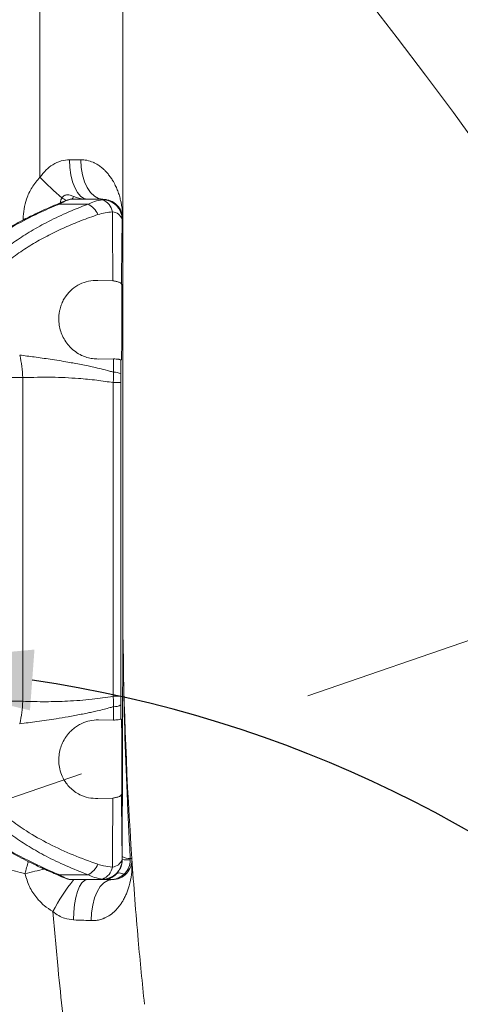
# Model space of a CAD drawing. Header units: millimetres. Extents: x 51337 to 61814, y -21781 to -12277.
# Tile 113 of 256: x 55266 to 55377, y -15138 to -14889. Entities that reach past the tile are written whole.
import ezdxf

# ---------------------------------------------------------------- set-up
doc = ezdxf.new("R2010")
doc.units = ezdxf.units.MM
doc.header["$LTSCALE"] = 0.3175
doc.linetypes.add('CENTER', pattern=[50.8, 31.75, -6.35, 6.35, -6.35])
for name, color, linetype, lineweight in [('1轮廓实线层', 7, 'Continuous', 18), ('7标注层', 4, 'Continuous', 13), ('cen', 2, 'CENTER', 18), ('sub', 1, 'Continuous', 18), ('粗实线', 7, 'Continuous', 18)]:
    doc.layers.add(name, color=color, linetype=linetype, lineweight=lineweight)
doc.styles.add('标准汉字', font='gbenor.shx', dxfattribs={"bigfont": 'gbcbig.shx'})
doc.dimstyles.new('M1：18.5', dxfattribs={"dimscale": 18.5, "dimtxt": 3.5, "dimasz": 2.5, "dimexe": 2, "dimexo": 0, "dimgap": 1.5, "dimtad": 1, "dimdec": 4, "dimdsep": 46, "dimtxsty": '标准汉字', "dimcen": 5, "dimdle": 5, "dimclrd": 1, "dimclre": 1, "dimclrt": 256, "dimadec": 4, "dimazin": 2, "dimtfac": 1, "dimtdec": 4, "dimtmove": 2, "dimatfit": 3, "dimfxl": 1, "dimfrac": 2, "dimtolj": 1, "dimarcsym": 0})

# ---------------------------------------------------------------- blocks, each defined once
blk = doc.blocks.new('*D8')
at = {"layer": '7标注层', "color": 1, "lineweight": -2, "ltscale": 30, "transparency": 16777216}
blk.add_arc((55222.94, -15367.21), 314.86, 303.4237, 81.5763, dxfattribs=at)
at = {"layer": '7标注层', "color": 1, "lineweight": 18, "transparency": 16777216}
for points in [[(55269.64, -15048.05), (55268.5, -15063.43), (55222.94, -15052.34)], [(55392.62, -15623.27), (55400.14, -15636.73), (55356.01, -15652.57)]]:
    blk.add_solid(points, dxfattribs=at)
at = {"layer": 'Defpoints', "color": 0, "lineweight": 18, "transparency": 16777216}
for p in [(55222.94, -14503.48), (55530.35, -15299.06), (55222.94, -15367.21), (55222.94, -15491.87), (55544.13, -16056)]:
    blk.add_point(p, dxfattribs=at)
at = {"layer": '7标注层', "transparency": 16777216, "insert": (55589.05, -15286.05), "char_height": 64.75, "attachment_point": 5, "rotation": 282.5, "style": '标准汉字'}
blk.add_mtext('\\A1;155%%d', dxfattribs=at)
blk = doc.blocks.new('*D9')
at = {"layer": '7标注层', "color": 1, "lineweight": -2, "ltscale": 30, "transparency": 16777216}
blk.add_arc((55409.45, -14407.21), 236.69, 285.2137, 348.7863, dxfattribs=at)
at = {"layer": '7标注层', "color": 1, "lineweight": 18, "transparency": 16777216}
for points in [[(55649.29, -14453.99), (55633.95, -14452.48), (55646.14, -14407.21)], [(55470.27, -14628), (55472.85, -14643.2), (55425.96, -14643.32)]]:
    blk.add_solid(points, dxfattribs=at)
at = {"layer": 'Defpoints', "color": 0, "lineweight": 18, "transparency": 16777216}
for p in [(55222.94, -14407.21), (56304.94, -14407.21), (55582.55, -14568.63), (55422.46, -14593.26), (55497.93, -15672.62)]:
    blk.add_point(p, dxfattribs=at)
at = {"layer": '7标注层', "transparency": 16777216, "insert": (55538.58, -14527.62), "char_height": 64.75, "attachment_point": 5, "rotation": 47, "style": '标准汉字'}
blk.add_mtext('\\A1;86%%d', dxfattribs=at)
blk = doc.blocks.new('*D21')
at = {"layer": '7标注层', "color": 1, "lineweight": -2, "ltscale": 30, "transparency": 16777216}
for p, q in [((53788.54, -14715.21), (57415.23, -14715.21)), ((57378.23, -15320.96), (57378.23, -14761.46)), ((57083.27, -15367.21), (57415.23, -15367.21))]:
    blk.add_line(p, q, dxfattribs=at)
at = {"layer": '7标注层', "color": 1, "lineweight": 18, "transparency": 16777216}
for points in [[(57385.94, -14761.46), (57370.53, -14761.46), (57378.23, -14715.21)], [(57370.53, -15320.96), (57385.94, -15320.96), (57378.23, -15367.21)]]:
    blk.add_solid(points, dxfattribs=at)
at = {"layer": 'Defpoints', "color": 0, "lineweight": 18, "transparency": 16777216}
for p in [(53788.54, -14715.21), (57378.23, -14715.21), (57083.27, -15367.21)]:
    blk.add_point(p, dxfattribs=at)
at = {"layer": '7标注层', "transparency": 16777216, "insert": (57318.11, -15041.21), "char_height": 64.75, "attachment_point": 5, "rotation": 90, "style": '标准汉字'}
blk.add_mtext('\\A1;652', dxfattribs=at)
blk = doc.blocks.new('*D22')
at = {"layer": '7标注层', "color": 1, "lineweight": -2, "ltscale": 30, "transparency": 16777216}
for p, q in [((55222.94, -13506.88), (57572.12, -13506.88)), ((57535.12, -13553.13), (57535.12, -15320.96)), ((57083.27, -15367.21), (57572.12, -15367.21))]:
    blk.add_line(p, q, dxfattribs=at)
at = {"layer": '7标注层', "color": 1, "lineweight": 18, "transparency": 16777216}
for points in [[(57542.83, -13553.13), (57527.41, -13553.13), (57535.12, -13506.88)], [(57527.41, -15320.96), (57542.83, -15320.96), (57535.12, -15367.21)]]:
    blk.add_solid(points, dxfattribs=at)
at = {"layer": 'Defpoints', "color": 0, "lineweight": 18, "transparency": 16777216}
for p in [(55222.94, -13506.88), (57083.27, -15367.21), (57535.12, -15367.21)]:
    blk.add_point(p, dxfattribs=at)
at = {"layer": '7标注层', "transparency": 16777216, "insert": (57474.99, -14437.04), "char_height": 64.75, "attachment_point": 5, "rotation": 90, "style": '标准汉字'}
blk.add_mtext('\\A1;1860.3', dxfattribs=at)

msp = doc.modelspace()

# ---------------------------------------------------------------- linework, layer by layer
at = {"layer": '1轮廓实线层', "ltscale": 30}
for p, q in [((55291.94446, -15033.08361), (55291.94446, -14939.20784)), ((55289.56207, -14980.56425), (55289.56207, -15059.85142)), ((55291.47125, -14980.56425), (55291.47125, -15059.85142))]:
    msp.add_line(p, q, dxfattribs=at)
for points in [[(55271.05329, -14864.20784), (55271.02617, -14900.30564), (55271.00336, -14928.66869)], [(55278.53269, -14924.21429), (55278.61795, -14926.16428), (55278.86934, -14928.03914), (55279.2772, -14929.76689), (55279.82588, -14931.28119), (55280.4943, -14932.52388), (55281.25681, -14933.44725), (55282.08412, -14934.01585), (55282.94446, -14934.20784)], [(55281.35622, -14924.2138), (55281.46417, -14926.16386), (55281.78256, -14928.0388), (55282.29917, -14929.76664), (55282.99416, -14931.28101), (55283.84084, -14932.52378), (55284.8067, -14933.4472), (55285.85466, -14934.01583), (55286.94446, -14934.20784)], [(55279.54194, -15116.395), (55279.59631, -15114.41782), (55279.78242, -15112.51107), (55280.09295, -15110.74978), (55280.51568, -15109.20325), (55281.03398, -15107.93234), (55281.62745, -15106.98705), (55282.27274, -15106.40458), (55282.94446, -15106.20784)], [(55284.01053, -15116.55722), (55284.07928, -15114.55769), (55284.35589, -15112.62443), (55284.82925, -15110.83504), (55285.48036, -15109.26139), (55286.28307, -15107.96666), (55287.20515, -15107.00283), (55288.20958, -15106.4086), (55289.25603, -15106.20784)], [(55287.59081, -15106.15168), (55287.34858, -15106.18227), (55286.8438, -15106.20784)]]:
    msp.add_lwpolyline(points, dxfattribs=at)
for centre, radius, start, end in [((55334.67947, -14865.83537), 89.45766, 224.6183105, 229.4963397), ((55280.5456, -14928.22658), 6.8875, 234.8163029, 245.5415232), ((55278.62174, -14933.37759), 0.89089, 291.261445, 352.2228868), ((55275.24073, -14936.07297), 0.49971, 66.267109, 110.5220715), ((55275.63833, -14935.95089), 0.54519, 68.6453223, 111.3360923), ((55280.60848, -14940.36642), 5.56513, 24.1708606, 62.210444), ((55286.81038, -14939.32979), 4.9983, 0.4530018, 90.0016463), ((55285.39562, -14938.0653), 3.9928, 9.6201899, 69.2497828), ((55286.84271, -14939.20707), 4.99938, 359.9912559, 80.9740261), ((55289.10025, -14940.26805), 2.87938, 19.8513036, 85.378127), ((55289.78339, -14981.39416), 3.47194, 60.8507934, 93.0430918), ((56291.94446, -15033.08361), 1000, 180, 180.57963259), ((56291.94446, -15033.08361), 1000, 180.60832865, 183.88679213), ((55289.78339, -15059.02151), 3.47194, 266.9569087, 299.1492063), ((55289.25603, -15101.20784), 5, 270, 3.8867921), ((55293.74544, -15097.19109), 3.7064, 238.6040551, 271.5052801), ((55353.64063, -15127.54208), 89.37446, 163.1423808, 165.1895352), ((55280.60848, -15100.04926), 5.56513, 297.7895558, 335.8291391), ((55286.81038, -15101.08588), 4.9983, 269.998356, 359.547003), ((55285.39562, -15102.35038), 3.99279, 290.7501326, 350.3798906), ((55289.10025, -15100.14762), 2.87938, 274.621859, 340.1487415), ((55293.67874, -15055.45254), 45.73384, 267.662636, 270.2124895), ((55353.78344, -15462.60921), 368.2288, 102.796816, 103.5938952), ((55275.24073, -15104.34271), 0.49971, 249.4774964, 293.7329082), ((55275.63833, -15104.46479), 0.54519, 248.6639075, 291.3546775), ((55286.84354, -15101.21022), 4.99764, 278.5994154, 316.3825106), ((55319.506, -15138.10544), 51.12593, 141.3983042, 152.2197673), ((55288.39638, -15110.72198), 4.62467, 79.2874029, 98.4888302)]:
    msp.add_arc(centre, radius, start, end, dxfattribs=at)
at = {"layer": 'cen', "ltscale": 30}
msp.add_line((54423.7272, -15374.8066), (55446.7783, -15022.54185), dxfattribs=at)
at = {"layer": 'sub', "color": 4, "ltscale": 30}
for centre, radius, start, end in [((55222.94446, -15367.20784), 1860.32904, 295, 195), ((54488.26107, -15564.55966), 1101.1533, 29.48708643, 106.7706544)]:
    msp.add_arc(centre, radius, start, end, dxfattribs=at)
at = {"layer": '粗实线', "ltscale": 30}
for p, q in [((55291.94446, -14864.22413), (55291.94446, -14939.20784)), ((55275.43968, -14935.44319), (55275.07434, -14935.60159)), ((55275.83685, -14935.44313), (55283.20309, -14935.44313)), ((55278.70335, -14934.20784), (55286.8438, -14934.20784)), ((55278.89195, -14934.20784), (55278.70335, -14934.20784)), ((55278.9448, -14934.20784), (55278.89195, -14934.20784)), ((55286.94446, -14934.20784), (55282.94446, -14934.20784)), ((55287.73685, -14934.28829), (55286.84091, -14934.21378)), ((55287.62702, -14934.2696), (55286.8438, -14934.20784)), ((55286.9436, -14934.20784), (55286.8438, -14934.20784)), ((55266.78476, -14939.21372), (55266.78483, -14939.44246)), ((55266.78476, -14939.21372), (55267.22913, -14939.21374)), ((55291.94446, -14939.20784), (55291.84208, -14939.20784)), ((55285.62396, -14954.7135), (55289.45309, -14954.8278)), ((55291.62139, -14955.70002), (55291.68123, -14955.75987)), ((55291.68123, -14955.75987), (55291.68123, -14971.22076)), ((55289.58513, -14974.537), (55285.79928, -14974.59754)), ((55291.61748, -14974.71956), (55291.48708, -14974.84995)), ((55260.48583, -14979.30212), (55266.66404, -14979.30212)), ((55266.66404, -15061.11355), (55266.66404, -14979.30212)), ((55291.47125, -14980.56425), (55289.56207, -14980.56425)), ((55291.47125, -15059.85142), (55289.56207, -15059.85142)), ((55260.48583, -15061.11355), (55266.66404, -15061.11355)), ((55285.79928, -15065.81813), (55289.58513, -15065.87868)), ((55291.48708, -15065.56572), (55291.61748, -15065.69611)), ((55291.68123, -15069.19492), (55291.68123, -15084.65581)), ((55289.45309, -15085.58787), (55285.62396, -15085.70218)), ((55291.68123, -15084.65581), (55291.62139, -15084.71565)), ((55291.81356, -15101.14834), (55291.81459, -15100.35482)), ((55293.8428, -15100.8962), (55294.24453, -15100.86891)), ((55293.8428, -15100.8962), (55293.84835, -15101.18607)), ((55275.07434, -15104.81408), (55275.43968, -15104.97249)), ((55275.83685, -15104.97254), (55283.20309, -15104.97254)), ((55278.70335, -15106.20784), (55286.8438, -15106.20784)), ((55278.70335, -15106.20784), (55278.89195, -15106.20784)), ((55278.89195, -15106.20784), (55278.9448, -15106.20784)), ((55278.9448, -15106.20784), (55279.55098, -15106.20784)), ((55286.81024, -15106.08418), (55286.83976, -15106.19296)), ((55286.83976, -15106.19296), (55286.8438, -15106.20784)), ((55286.84215, -15106.20176), (55287.73676, -15106.1274)), ((55286.8438, -15106.20784), (55286.94274, -15106.20784)), ((55286.99512, -15106.20784), (55286.94274, -15106.20784)), ((55289.25603, -15106.20784), (55286.99512, -15106.20784)), ((55289.25603, -15106.1779), (55289.25603, -15106.20784))]:
    msp.add_line(p, q, dxfattribs=at)
for points, knots in [([(55278.53269, -14924.21429), (55277.80521, -14924.2748), (55276.33676, -14924.39695), (55274.28479, -14925.38105), (55272.44901, -14926.80563), (55271.50856, -14928.01762), (55271.00336, -14928.66869)], [0, 0, 0, 0, 48112.738198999, 97117.756133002, 140029.579853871, 189836.666207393, 189836.666207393, 189836.666207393, 189836.666207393]), ([(55281.35622, -14924.2138), (55280.84404, -14924.2139), (55279.92938, -14924.21408), (55278.95947, -14924.21423), (55278.53269, -14924.21429)], [0, 0, 0, 0, 59980.780855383, 107112.733836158, 107112.733836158, 107112.733836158, 107112.733836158]), ([(55291.94446, -14939.20784), (55291.93846, -14938.82551), (55291.92592, -14938.0264), (55291.81736, -14936.77947), (55291.64288, -14935.58541), (55291.4033, -14934.43248), (55291.10349, -14933.30447), (55290.71118, -14932.14208), (55290.208, -14930.94007), (55289.65304, -14929.85757), (55289.03352, -14928.85731), (55288.42038, -14928.0157), (55287.79533, -14927.2876), (55287.15547, -14926.64672), (55286.45983, -14926.05034), (55285.75511, -14925.55373), (55285.06725, -14925.15427), (55284.17601, -14924.72693), (55282.9618, -14924.31235), (55281.86627, -14924.24511), (55281.35622, -14924.2138)], [0, 0, 0, 0, 45333.872946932, 94752.994626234, 148251.734917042, 188146.908407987, 234127.690323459, 286148.608530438, 332726.031148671, 387392.745186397, 428595.699615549, 469898.662308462, 508070.124455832, 539033.991514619, 573278.968765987, 611662.381614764, 635171.912947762, 660714.809059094, 718930.44779703, 769645.865271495, 769645.865271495, 769645.865271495, 769645.865271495]), ([(55271.00336, -14928.66869), (55270.30675, -14929.48856), (55268.90689, -14931.13614), (55267.64081, -14933.90913), (55266.9085, -14936.63045), (55266.82603, -14938.35206), (55266.78476, -14939.21372)], [0, 0, 0, 0, 52588.879624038, 105679.485353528, 147680.217428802, 189763.685788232, 189763.685788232, 189763.685788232, 189763.685788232]), ([(55276.24493, -14935.08877), (55276.2334, -14934.94755), (55276.21442, -14934.71517), (55276.33674, -14934.28443), (55276.48277, -14934.02392), (55276.57702, -14933.85579)], [0, 0, 0, 0, 53709.14624109, 88381.63674039, 151490.595518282, 151490.595518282, 151490.595518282, 151490.595518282]), ([(55276.57702, -14933.85579), (55276.67104, -14933.73008), (55276.85946, -14933.47817), (55277.18836, -14933.27616), (55277.55875, -14933.13625), (55278.04997, -14933.06662), (55278.79362, -14933.19193), (55279.24188, -14933.38504), (55279.50444, -14933.49814)], [0, 0, 0, 0, 36794.216976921, 73734.868599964, 85873.176915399, 128147.838620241, 188012.537576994, 272657.785344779, 272657.785344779, 272657.785344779, 272657.785344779]), ([(55279.50444, -14933.49814), (55279.93544, -14933.67187), (55280.80556, -14934.02261), (55281.95678, -14934.18365), (55282.70504, -14934.20772), (55282.9389, -14934.20783), (55282.94444, -14934.20784)], [0, 0, 0, 0, 76720.096515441, 154884.087315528, 189084.550644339, 189914.143223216, 189914.143223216, 189914.143223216, 189914.143223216]), ([(55275.06536, -14935.60504), (55274.18018, -14935.97846), (55272.57454, -14936.6558), (55270.43057, -14937.63981), (55268.65186, -14938.49442), (55266.88706, -14939.37911), (55264.80546, -14940.47224), (55262.20839, -14941.91834), (55259.11698, -14943.76882), (55255.53739, -14946.07768), (55253.03689, -14947.89696), (55251.70098, -14948.86892)], [0, 0, 0, 0, 43799.292025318, 79447.378280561, 106942.351544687, 132988.367946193, 168392.461246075, 212416.513363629, 265611.206133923, 327981.417752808, 399526.643711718, 399526.643711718, 399526.643711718, 399526.643711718]), ([(55275.44186, -14935.61551), (55273.30965, -14936.55153), (55269.16558, -14938.37074), (55263.19688, -14941.59912), (55257.5897, -14945.03395), (55254.03302, -14947.62431), (55252.29808, -14948.88788)], [0, 0, 0, 0, 50712.533542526, 98562.946949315, 145243.527272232, 189700.051902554, 189700.051902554, 189700.051902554, 189700.051902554]), ([(55253.72331, -14955.16022), (55254.43533, -14954.28481), (55255.87898, -14952.50989), (55258.38503, -14949.97242), (55261.22665, -14947.46711), (55264.55383, -14944.94336), (55268.34667, -14942.46152), (55272.74928, -14939.99171), (55277.71592, -14937.58982), (55281.33159, -14936.1753), (55283.20309, -14935.44313)], [0, 0, 0, 0, 33459.945882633, 67841.396415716, 106197.704411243, 146381.693177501, 192204.48946635, 240867.264768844, 295956.875291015, 355068.256038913, 355068.256038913, 355068.256038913, 355068.256038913]), ([(55278.6477, -14934.20944), (55278.30836, -14934.28433), (55277.63913, -14934.43201), (55276.16609, -14935.10923), (55275.43997, -14935.44306)], [0, 0, 0, 0, 54306.371341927, 107100.552622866, 107100.552622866, 107100.552622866, 107100.552622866]), ([(55275.83685, -14935.44313), (55275.76438, -14935.47579), (55275.63528, -14935.53399), (55275.50084, -14935.59065), (55275.44186, -14935.61551)], [0, 0, 0, 0, 60109.703586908, 107094.75479463, 107094.75479463, 107094.75479463, 107094.75479463]), ([(55278.70335, -14934.20784), (55278.44021, -14934.27341), (55277.88673, -14934.41133), (55276.54216, -14935.08812), (55275.83685, -14935.44313)], [0, 0, 0, 0, 50920.56904269, 107102.564656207, 107102.564656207, 107102.564656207, 107102.564656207]), ([(55282.94447, -14934.20784), (55282.93673, -14934.20784), (55282.68744, -14934.20784), (55281.34181, -14934.20784), (55280.02441, -14934.20784), (55278.9448, -14934.20784)], [0, 0, 0, 0, 872.165403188, 28068.31133111, 151536.165799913, 151536.165799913, 151536.165799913, 151536.165799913]), ([(55283.20309, -14935.44313), (55283.73932, -14935.19391), (55284.87869, -14934.66439), (55286.14167, -14934.44672), (55286.81024, -14934.33149)], [0, 0, 0, 0, 50425.808120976, 107141.715928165, 107141.715928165, 107141.715928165, 107141.715928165]), ([(55286.8438, -14934.20784), (55286.83751, -14934.21432), (55286.82629, -14934.2259), (55286.81515, -14934.29922), (55286.81024, -14934.33149)], [0, 0, 0, 0, 59997.490635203, 107156.514008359, 107156.514008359, 107156.514008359, 107156.514008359]), ([(55256.03884, -14956.62263), (55256.98979, -14955.51205), (55258.89252, -14953.28995), (55262.16673, -14950.37417), (55265.67457, -14947.72919), (55269.39907, -14945.35755), (55273.28913, -14943.22371), (55277.31589, -14941.31102), (55281.44682, -14939.58484), (55284.27249, -14938.58685), (55285.68571, -14938.08772)], [0, 0, 0, 0, 44235.901788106, 88510.109901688, 132836.266840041, 177214.968298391, 221640.697492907, 266105.005398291, 310602.323907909, 355123.63355966, 355123.63355966, 355123.63355966, 355123.63355966]), ([(55285.68571, -14938.08772), (55286.29313, -14937.91208), (55287.46919, -14937.572), (55288.72505, -14937.45474), (55289.33227, -14937.39803)], [0, 0, 0, 0, 55345.093369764, 107156.253432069, 107156.253432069, 107156.253432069, 107156.253432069]), ([(55289.33227, -14937.39803), (55289.35031, -14940.33292), (55289.3854, -14946.03971), (55289.43096, -14951.95475), (55289.45309, -14954.8278)], [0, 0, 0, 0, 55101.23007265, 107142.406129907, 107142.406129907, 107142.406129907, 107142.406129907]), ([(55291.80853, -14939.29027), (55291.78727, -14940.96047), (55291.74646, -14944.16611), (55291.68277, -14949.61892), (55291.64403, -14953.45612), (55291.62139, -14955.70002)], [0, 0, 0, 0, 47160.704925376, 90516.481186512, 151576.002142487, 151576.002142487, 151576.002142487, 151576.002142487]), ([(55291.84208, -14939.20784), (55291.8358, -14939.21216), (55291.82458, -14939.21988), (55291.81343, -14939.26876), (55291.80853, -14939.29027)], [0, 0, 0, 0, 60010.693594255, 107185.189485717, 107185.189485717, 107185.189485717, 107185.189485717]), ([(55285.79928, -14974.59754), (55285.30481, -14974.5841), (55284.33937, -14974.55786), (55282.91277, -14974.23367), (55281.44914, -14973.67053), (55279.98104, -14972.81037), (55278.63085, -14971.62351), (55277.53319, -14970.26962), (55276.70967, -14968.80623), (55276.1255, -14967.24208), (55275.80153, -14965.58753), (55275.75292, -14964.1815), (55275.85993, -14963.04989), (55276.04227, -14962.04774), (55276.37327, -14960.92386), (55276.91396, -14959.72224), (55277.79088, -14958.32762), (55279.14155, -14956.85843), (55281.06488, -14955.62179), (55283.2471, -14954.80762), (55284.82931, -14954.74496), (55285.62396, -14954.7135)], [0, 0, 0, 0, 42311.35913888, 82613.567292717, 121605.190684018, 169218.586286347, 214245.290106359, 253189.884311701, 290988.144684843, 327522.17152053, 364414.104095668, 404528.638388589, 425171.941530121, 446535.446355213, 479954.952153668, 514507.120760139, 550820.06459493, 614740.763497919, 682158.61913531, 747565.742855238, 813560.304993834, 813560.304993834, 813560.304993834, 813560.304993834]), ([(55289.45309, -14954.8278), (55289.74363, -14954.87782), (55290.36283, -14954.98441), (55290.98264, -14955.18042), (55291.48061, -14955.41892), (55291.56692, -14955.59126), (55291.62139, -14955.70002)], [0, 0, 0, 0, 44423.134112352, 94674.285889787, 129851.241235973, 190016.252753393, 190016.252753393, 190016.252753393, 190016.252753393]), ([(55291.68123, -14971.22076), (55291.68042, -14971.72517), (55291.67891, -14972.66832), (55291.66266, -14973.81704), (55291.64433, -14974.43329), (55291.62904, -14974.67838), (55291.62132, -14974.70588), (55291.61748, -14974.71956)], [0, 0, 0, 0, 75172.258152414, 140557.456294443, 190157.264650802, 212425.222909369, 234451.816621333, 234451.816621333, 234451.816621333, 234451.816621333]), ([(55266.66404, -14979.30212), (55266.62663, -14978.35329), (55266.55076, -14976.42906), (55266.1219, -14974.55278), (55265.90451, -14973.6017)], [0, 0, 0, 0, 52785.916045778, 107049.478665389, 107049.478665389, 107049.478665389, 107049.478665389]), ([(55265.90451, -14973.6017), (55267.12476, -14973.75764), (55269.69748, -14974.08641), (55273.76189, -14974.66214), (55277.14092, -14975.2035), (55279.73969, -14975.67163), (55281.43379, -14975.99633), (55283.06793, -14976.33056), (55284.76024, -14976.69716), (55286.56602, -14977.1205), (55288.22751, -14977.54129), (55289.2639, -14977.83283), (55289.59908, -14977.92712)], [0, 0, 0, 0, 66786.547060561, 140809.369351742, 223808.320269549, 253642.234512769, 285044.45314676, 318022.612984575, 344728.754698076, 379582.316319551, 419187.087643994, 438118.284430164, 438118.284430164, 438118.284430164, 438118.284430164]), ([(55289.58513, -14974.537), (55289.58798, -14975.16737), (55289.59308, -14976.29542), (55289.59724, -14977.42761), (55289.59908, -14977.92712)], [0, 0, 0, 0, 59890.78770724, 107175.360956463, 107175.360956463, 107175.360956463, 107175.360956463]), ([(55291.48708, -14974.84995), (55291.43366, -14974.80798), (55291.36402, -14974.75328), (55291.09365, -14974.69808), (55290.83036, -14974.65323), (55290.38793, -14974.59531), (55289.84181, -14974.55564), (55289.58513, -14974.537)], [0, 0, 0, 0, 79928.324331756, 104176.855200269, 117337.024008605, 179412.317871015, 234460.103989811, 234460.103989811, 234460.103989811, 234460.103989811]), ([(55291.48708, -14974.84995), (55291.48446, -14975.50666), (55291.4798, -14976.67486), (55291.47613, -14977.84819), (55291.47453, -14978.36193)], [0, 0, 0, 0, 60254.778756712, 107185.608268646, 107185.608268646, 107185.608268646, 107185.608268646]), ([(55289.59908, -14977.92712), (55289.59342, -14978.41664), (55289.58327, -14979.29357), (55289.56857, -14980.1749), (55289.56207, -14980.56425)], [0, 0, 0, 0, 59828.856784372, 107177.430238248, 107177.430238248, 107177.430238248, 107177.430238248]), ([(55291.47453, -14978.36193), (55291.47348, -14978.77066), (55291.47159, -14979.50315), (55291.47135, -14980.239), (55291.47125, -14980.56425)], [0, 0, 0, 0, 59810.898825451, 107188.70798301, 107188.70798301, 107188.70798301, 107188.70798301]), ([(55266.66404, -14979.30212), (55269.12999, -14979.23868), (55273.83024, -14979.11777), (55280.08011, -14979.4208), (55285.24994, -14979.89478), (55288.17607, -14980.34907), (55289.56207, -14980.56425)], [0, 0, 0, 0, 61215.657680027, 116680.61373782, 155191.57644257, 189848.744818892, 189848.744818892, 189848.744818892, 189848.744818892]), ([(55291.81459, -15100.35482), (55291.83515, -15092.39318), (55291.86825, -15079.57925), (55291.91583, -15061.92332), (55291.94816, -15051.71876), (55291.97186, -15046.07238), (55291.97701, -15045.03859), (55291.98083, -15044.38829), (55291.98385, -15043.96194), (55291.9863, -15043.67947), (55291.98846, -15043.48009), (55291.9904, -15043.34331), (55291.99225, -15043.25596), (55291.99372, -15043.21455), (55291.99483, -15043.20004), (55291.99543, -15043.19996), (55291.99563, -15043.19993)], [0, 0, 0, 0, 251029.656432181, 404022.149818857, 556970.124975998, 573442.85565238, 583446.340758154, 589984.137644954, 594351.503733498, 597301.111600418, 599313.459611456, 601117.887795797, 602163.097480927, 602809.407647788, 603290.373764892, 603528.757580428, 603528.757580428, 603528.757580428, 603528.757580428]), ([(55291.99563, -15043.19993), (55291.9961, -15043.24602), (55291.99712, -15043.34635), (55291.99867, -15043.49657), (55291.99993, -15043.6171), (55292.00063, -15043.68233), (55292.00082, -15043.70075)], [0, 0, 0, 0, 53399.545003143, 116239.203708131, 169228.926049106, 190074.014966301, 190074.014966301, 190074.014966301, 190074.014966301]), ([(55292.00082, -15043.70075), (55292.00007, -15043.63066), (55291.99895, -15043.52553), (55291.99756, -15043.40319), (55291.99677, -15043.34244), (55291.99636, -15043.31464), (55291.99612, -15043.30428), (55291.99603, -15043.30235), (55291.99599, -15043.30186), (55291.99596, -15043.30192), (55291.99592, -15043.30264), (55291.99588, -15043.30517), (55291.99582, -15043.31765), (55291.99597, -15043.37193), (55291.99722, -15043.59217), (55292.0038, -15044.47723), (55292.03602, -15048.01722), (55292.23069, -15062.1844), (55292.7698, -15080.49102), (55293.58974, -15096.08379), (55293.8428, -15100.8962)], [0, 0, 0, 0, 2796.451555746, 4194.82020473, 4894.254300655, 5244.863333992, 5333.119065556, 5353.72448408, 5371.120573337, 5388.638042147, 5407.413222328, 5438.464234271, 5531.973265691, 5956.103374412, 7638.41616144, 14355.197150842, 41210.760828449, 148622.876719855, 578300.790942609, 770111.484513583, 770111.484513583, 770111.484513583, 770111.484513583]), ([(55289.56207, -15059.85142), (55287.77049, -15060.12129), (55283.92477, -15060.70058), (55278.23487, -15061.10279), (55272.39134, -15061.28216), (55268.61589, -15061.17101), (55266.66404, -15061.11355)], [0, 0, 0, 0, 44791.509512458, 96147.413378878, 141437.825749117, 189913.07809774, 189913.07809774, 189913.07809774, 189913.07809774]), ([(55289.56207, -15059.85142), (55289.57023, -15060.34649), (55289.58475, -15061.22786), (55289.59471, -15062.10438), (55289.59908, -15062.48855)], [0, 0, 0, 0, 60214.119222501, 107198.456001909, 107198.456001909, 107198.456001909, 107198.456001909]), ([(55291.47125, -15059.85142), (55291.47142, -15060.26501), (55291.47172, -15061.00094), (55291.47367, -15061.73307), (55291.47453, -15062.05374)], [0, 0, 0, 0, 60252.135030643, 107209.648210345, 107209.648210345, 107209.648210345, 107209.648210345]), ([(55265.90451, -15066.81398), (55266.1219, -15065.86289), (55266.55076, -15063.98661), (55266.62663, -15062.06238), (55266.66404, -15061.11355)], [0, 0, 0, 0, 54274.855382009, 107071.24953339, 107071.24953339, 107071.24953339, 107071.24953339]), ([(55289.59908, -15062.48855), (55289.33158, -15062.56344), (55288.5687, -15062.777), (55287.21104, -15063.13343), (55285.65235, -15063.51287), (55284.19073, -15063.8431), (55282.83263, -15064.13318), (55280.85704, -15064.53574), (55278.27087, -15065.01764), (55274.5424, -15065.6344), (55270.45368, -15066.23065), (55267.35636, -15066.62781), (55265.90451, -15066.81398)], [0, 0, 0, 0, 15117.774054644, 43115.379334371, 76480.712645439, 102635.800410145, 124947.438238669, 152362.399805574, 212817.934409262, 268738.564364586, 358887.604554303, 438429.522021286, 438429.522021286, 438429.522021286, 438429.522021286]), ([(55289.59908, -15062.48855), (55289.59672, -15063.12382), (55289.59252, -15064.25588), (55289.58739, -15065.38373), (55289.58513, -15065.87868)], [0, 0, 0, 0, 60155.296271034, 107197.93492664, 107197.93492664, 107197.93492664, 107197.93492664]), ([(55291.47453, -15062.05374), (55291.4766, -15062.70828), (55291.4803, -15063.88145), (55291.485, -15065.0494), (55291.48708, -15065.56572)], [0, 0, 0, 0, 59813.895640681, 107208.053739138, 107208.053739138, 107208.053739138, 107208.053739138]), ([(55285.62396, -15085.70218), (55284.82911, -15085.67079), (55283.24611, -15085.60828), (55281.30392, -15084.88143), (55279.76487, -15083.972), (55278.59395, -15082.97616), (55277.51866, -15081.70996), (55276.60412, -15080.1535), (55276.00166, -15078.35237), (55275.74276, -15076.55266), (55275.8004, -15074.83544), (55276.12508, -15073.173), (55276.7129, -15071.60148), (55277.39808, -15070.38755), (55278.0595, -15069.49658), (55278.70147, -15068.76545), (55279.50858, -15068.01188), (55280.50313, -15067.29206), (55281.86449, -15066.55143), (55283.65082, -15065.91966), (55285.06851, -15065.85267), (55285.79928, -15065.81813)], [0, 0, 0, 0, 66027.905710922, 131498.897851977, 176948.718498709, 220502.57048255, 262906.10227084, 316413.565411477, 366749.148856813, 408785.540058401, 449019.720373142, 486098.676036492, 522863.652236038, 560810.736308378, 580126.383016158, 600020.177298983, 629849.994917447, 660545.330378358, 692717.967575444, 751345.260485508, 813713.500882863, 813713.500882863, 813713.500882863, 813713.500882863]), ([(55289.58513, -15065.87868), (55290.0114, -15065.84622), (55290.73016, -15065.79149), (55291.34215, -15065.67711), (55291.43666, -15065.60447), (55291.48708, -15065.56572)], [0, 0, 0, 0, 61367.735547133, 103477.543700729, 151638.364127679, 151638.364127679, 151638.364127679, 151638.364127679]), ([(55291.61748, -15065.69611), (55291.62131, -15065.70979), (55291.62903, -15065.7373), (55291.64432, -15065.98248), (55291.66265, -15066.59839), (55291.67891, -15067.74715), (55291.68042, -15068.69034), (55291.68123, -15069.19492)], [0, 0, 0, 0, 22019.571271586, 44289.328104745, 93915.528356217, 159297.614875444, 234512.290779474, 234512.290779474, 234512.290779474, 234512.290779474]), ([(55283.20309, -15104.97254), (55281.32905, -15104.23931), (55277.70831, -15102.82265), (55272.73905, -15100.41878), (55268.33913, -15097.94877), (55264.18527, -15095.2332), (55260.28471, -15092.19627), (55256.68965, -15088.84449), (55254.68687, -15086.42129), (55253.72331, -15085.25545)], [0, 0, 0, 0, 52831.556748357, 102073.881945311, 145446.677792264, 186277.039324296, 233665.478437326, 276853.140056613, 316897.249616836, 316897.249616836, 316897.249616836, 316897.249616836]), ([(55285.68571, -15102.32795), (55283.58042, -15101.57064), (55279.37202, -15100.05679), (55273.31968, -15097.25859), (55267.96085, -15094.2391), (55263.34538, -15091.0053), (55259.40985, -15087.68349), (55257.16208, -15085.08936), (55256.03884, -15083.79305)], [0, 0, 0, 0, 51026.840512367, 102001.070715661, 152905.652375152, 192846.785546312, 232730.525299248, 272568.515617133, 272568.515617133, 272568.515617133, 272568.515617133]), ([(55289.45309, -15085.58787), (55289.43096, -15088.46092), (55289.3854, -15094.37596), (55289.35031, -15100.08275), (55289.33227, -15103.01764)], [0, 0, 0, 0, 52059.774744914, 107180.871290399, 107180.871290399, 107180.871290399, 107180.871290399]), ([(55291.62139, -15084.71565), (55291.55162, -15084.84409), (55291.46358, -15085.00618), (55291.14129, -15085.15749), (55291.04879, -15085.19532), (55291.02394, -15085.20507), (55291.01721, -15085.20769), (55291.01519, -15085.20848), (55290.81626, -15085.2871), (55290.36169, -15085.43185), (55289.74305, -15085.53808), (55289.45309, -15085.58787)], [0, 0, 0, 0, 148188.878475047, 187015.87522009, 197043.571545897, 199697.799023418, 200434.563700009, 200655.336186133, 200777.698122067, 306757.989730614, 400250.528101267, 400250.528101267, 400250.528101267, 400250.528101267]), ([(55291.62139, -15084.71565), (55291.63524, -15086.11103), (55291.66418, -15089.02719), (55291.72524, -15094.52389), (55291.77613, -15098.55729), (55291.80853, -15101.1254)], [0, 0, 0, 0, 37905.917791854, 79218.204068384, 151623.296839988, 151623.296839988, 151623.296839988, 151623.296839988]), ([(55222.94446, -15092.5112), (55227.08616, -15093.65008), (55235.36964, -15095.92786), (55250.15125, -15099.99398), (55260.75526, -15102.91246), (55267.23548, -15104.69597)], [0, 0, 0, 0, 42326.676460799, 84654.051378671, 151168.29476609, 151168.29476609, 151168.29476609, 151168.29476609]), ([(55251.70098, -15091.54675), (55252.84821, -15092.38486), (55254.95149, -15093.92141), (55257.88024, -15095.85438), (55260.25486, -15097.33193), (55262.21921, -15098.49117), (55264.13563, -15099.57411), (55266.2427, -15100.70759), (55268.75304, -15101.97919), (55271.70285, -15103.38188), (55273.87483, -15104.30477), (55275.06536, -15104.81063)], [0, 0, 0, 0, 61501.681604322, 112755.027554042, 153760.4703143, 184880.431781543, 213936.437767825, 251833.481344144, 291968.106029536, 340560.88279435, 399505.767130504, 399505.767130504, 399505.767130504, 399505.767130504]), ([(55252.29808, -15091.52779), (55254.63819, -15093.20644), (55259.44285, -15096.65301), (55267.17878, -15101.10188), (55272.63121, -15103.54221), (55275.44186, -15104.80016)], [0, 0, 0, 0, 47695.016337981, 97926.525837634, 151368.733183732, 151368.733183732, 151368.733183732, 151368.733183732]), ([(55284.01052, -15116.55722), (55284.33647, -15116.55614), (55285.04012, -15116.55381), (55286.11214, -15116.36215), (55286.92262, -15116.09914), (55287.47721, -15115.85711), (55287.78417, -15115.7086), (55288.11807, -15115.52899), (55288.47553, -15115.31488), (55289.15646, -15114.85941), (55289.78365, -15114.33093), (55290.27728, -15113.82644), (55290.41869, -15113.67397), (55290.46435, -15113.62392), (55290.48107, -15113.60551), (55290.48689, -15113.59909), (55290.48915, -15113.59659), (55290.49009, -15113.59555), (55290.49049, -15113.59511), (55290.49067, -15113.59492), (55290.49074, -15113.59483), (55290.49078, -15113.5948), (55290.49079, -15113.59478), (55290.68547, -15113.37986), (55291.06226, -15112.92981), (55291.58084, -15112.20928), (55292.08352, -15111.39809), (55292.55508, -15110.5005), (55292.98299, -15109.52398), (55293.5729, -15107.90974), (55294.0798, -15105.73357), (55294.33327, -15103.15468), (55294.27221, -15101.58207), (55294.24453, -15100.86891)], [0, 0, 0, 0, 45383.343533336, 97971.791481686, 157865.962433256, 173333.63736001, 190936.297195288, 210677.483041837, 232563.792272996, 256605.589140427, 340928.57261436, 364899.871622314, 372306.068873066, 375117.157974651, 376049.864152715, 376401.351147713, 376544.600559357, 376605.422233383, 376631.756281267, 376643.260499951, 376648.306333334, 376650.523397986, 376651.498305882, 376652.264047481, 424432.851484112, 473734.049375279, 524564.632614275, 584389.300432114, 644452.731730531, 704720.934682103, 876458.282659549, 1023682.024083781, 1145847.392439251, 1145847.392439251, 1145847.392439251, 1145847.392439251]), ([(55294.24453, -15100.86891), (55294.7485, -15107.75854), (55295.64814, -15120.05728), (55296.88852, -15132.32559), (55297.43405, -15137.72132)], [0, 0, 0, 0, 60044.191458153, 107185.378960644, 107185.378960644, 107185.378960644, 107185.378960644]), ([(55289.33227, -15103.01764), (55288.57602, -15102.9427), (55287.32132, -15102.81836), (55286.15075, -15102.46739), (55285.68571, -15102.32795)], [0, 0, 0, 0, 64610.524248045, 107197.641549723, 107197.641549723, 107197.641549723, 107197.641549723]), ([(55290.46167, -15104.65777), (55290.79297, -15104.22757), (55291.4534, -15103.36999), (55291.7877, -15102.07282), (55291.80848, -15101.33001), (55291.81356, -15101.14834)], [0, 0, 0, 0, 65506.157765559, 130582.833942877, 151652.622321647, 151652.622321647, 151652.622321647, 151652.622321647]), ([(55291.80853, -15101.1254), (55291.80947, -15101.12993), (55291.81114, -15101.13802), (55291.81282, -15101.14519), (55291.81356, -15101.14834)], [0, 0, 0, 0, 60059.64707922, 107226.840245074, 107226.840245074, 107226.840245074, 107226.840245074]), ([(55293.84835, -15101.18607), (55293.8415, -15101.38131), (55293.81368, -15102.17374), (55293.41207, -15103.54416), (55292.62886, -15104.43251), (55292.243, -15104.87017)], [0, 0, 0, 0, 21577.119019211, 87577.753408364, 151669.080826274, 151669.080826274, 151669.080826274, 151669.080826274]), ([(55267.23548, -15104.69597), (55267.57159, -15105.80641), (55268.24088, -15108.01757), (55270.02234, -15110.70655), (55272.04701, -15112.82651), (55273.53275, -15113.79448), (55274.27275, -15114.2766)], [0, 0, 0, 0, 53783.24707807, 107095.997799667, 148635.563817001, 189856.148844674, 189856.148844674, 189856.148844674, 189856.148844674]), ([(55275.43997, -15104.97261), (55276.16603, -15105.30641), (55277.63907, -15105.98363), (55278.30831, -15106.13133), (55278.64769, -15106.20623)], [0, 0, 0, 0, 52809.073154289, 107141.489622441, 107141.489622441, 107141.489622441, 107141.489622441]), ([(55275.44186, -15104.80016), (55275.51685, -15104.83186), (55275.65109, -15104.88859), (55275.77997, -15104.94684), (55275.83685, -15104.97254)], [0, 0, 0, 0, 59860.708326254, 107137.860803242, 107137.860803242, 107137.860803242, 107137.860803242]), ([(55275.83685, -15104.97254), (55276.54237, -15105.32767), (55277.88691, -15106.00444), (55278.44033, -15106.14231), (55278.70335, -15106.20784)], [0, 0, 0, 0, 56221.813247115, 107143.265768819, 107143.265768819, 107143.265768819, 107143.265768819]), ([(55286.81024, -15106.08418), (55286.14166, -15105.96896), (55284.87866, -15105.75129), (55283.73931, -15105.22176), (55283.20309, -15104.97254)], [0, 0, 0, 0, 56740.131202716, 107185.929899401, 107185.929899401, 107185.929899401, 107185.929899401]), ([(55292.243, -15104.87017), (55291.84481, -15105.1782), (55291.03293, -15105.80628), (55289.92411, -15106.11263), (55289.34813, -15106.1689), (55289.25603, -15106.1779)], [0, 0, 0, 0, 67798.445461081, 138237.380147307, 151645.686969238, 151645.686969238, 151645.686969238, 151645.686969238]), ([(55292.243, -15104.87017), (55291.83388, -15104.71461), (55291.01563, -15104.40348), (55290.6463, -15104.57303), (55290.46164, -15104.6578)], [0, 0, 0, 0, 53611.051650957, 107222.01387664, 107222.01387664, 107222.01387664, 107222.01387664]), ([(55279.55098, -15106.20784), (55279.81214, -15106.20784), (55280.34348, -15106.20784), (55281.26047, -15106.20784), (55282.12956, -15106.20784), (55282.73563, -15106.20784), (55282.9387, -15106.20784), (55282.94445, -15106.20784)], [0, 0, 0, 0, 57801.127848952, 117599.383834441, 195804.12116477, 233309.498664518, 234402.484503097, 234402.484503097, 234402.484503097, 234402.484503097]), ([(55282.94446, -15106.20784), (55284.03574, -15106.20784), (55286.2181, -15106.20784), (55288.24345, -15106.20784), (55289.25603, -15106.20784)], [0, 0, 0, 0, 53599.296683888, 107187.95982909, 107187.95982909, 107187.95982909, 107187.95982909]), ([(55289.25603, -15106.1779), (55288.51068, -15106.19276), (55287.75708, -15106.20778), (55287.00337, -15106.20784), (55286.99512, -15106.20784)], [0, 0, 0, 0, 106025.632710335, 107200.250942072, 107200.250942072, 107200.250942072, 107200.250942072]), ([(55274.27275, -15114.2766), (55274.76113, -15114.63655), (55275.69104, -15115.32192), (55277.47603, -15116.13758), (55278.7711, -15116.29895), (55279.54194, -15116.395)], [0, 0, 0, 0, 46864.689546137, 89234.155276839, 151535.56556824, 151535.56556824, 151535.56556824, 151535.56556824]), ([(55274.27275, -15114.2766), (55274.69696, -15119.12192), (55275.45446, -15127.77405), (55276.38675, -15136.40871), (55276.79695, -15140.20784)], [0, 0, 0, 0, 59975.289365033, 107095.906011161, 107095.906011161, 107095.906011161, 107095.906011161]), ([(55279.54194, -15116.395), (55280.40636, -15116.42593), (55281.94949, -15116.48113), (55283.38093, -15116.53398), (55284.01052, -15116.55722)], [0, 0, 0, 0, 60033.078247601, 107169.796577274, 107169.796577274, 107169.796577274, 107169.796577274])]:
    msp.add_open_spline(points, degree=3, knots=knots, dxfattribs=at)
msp.add_open_spline([(55286.9436, -14934.20784), (55287.59887, -14934.2829), (55288.90941, -14934.43302), (55290.56245, -14935.58923), (55291.71893, -14937.24207), (55291.86928, -14938.55258), (55291.94446, -14939.20784)], degree=3, dxfattribs=at)

# ---------------------------------------------------------------- dimensions: what is measured, and where the dimension line sits
at = {"layer": '7标注层', "ltscale": 30}
for base, p1, p2, angle, picture, middle in [((57535.11732, -15367.20784), (55222.94446, -13506.87879), (57083.2735, -15367.20784), 270, '*D22', (57474.99232, -14437.04332)), ((57378.23406, -14715.20523), (57083.2735, -15367.20784), (53788.53826, -14715.20523), 90, '*D21', (57318.10906, -15041.20653))]:
    dim = msp.add_linear_dim(base=base, p1=p1, p2=p2, angle=angle, dimstyle='M1：18.5', override={"dimdec": 1, "dimsah": 1, "dimtzin": 8}, dxfattribs=at)
    dim.commit()
    dim.dimension.update_dxf_attribs({"geometry": picture, "text_midpoint": middle})
for base, line1, line2, picture, middle in [((55582.5508, -14568.6293), ((55422.45727, -14593.25654), (55497.93377, -15672.62084)), ((55222.94446, -14407.20784), (56304.94446, -14407.20784)), '*D9', (55538.57816, -14527.62415)), ((55530.34559, -15299.05865), ((55222.94446, -15367.20784), (55544.13434, -16056.00175)), ((55222.94446, -15491.86799), (55222.94446, -14503.48288)), '*D8', (55589.04539, -15286.04521))]:
    dim = msp.add_angular_dim_2l(base=base, line1=line1, line2=line2, dimstyle='M1：18.5', override={"dimtad": 1, "dimtih": 0, "dimtoh": 0, "dimsah": 1, "dimtzin": 8}, dxfattribs=at)
    dim.commit()
    dim.dimension.update_dxf_attribs({"geometry": picture, "text_midpoint": middle})

doc.saveas('drawing.dxf')
